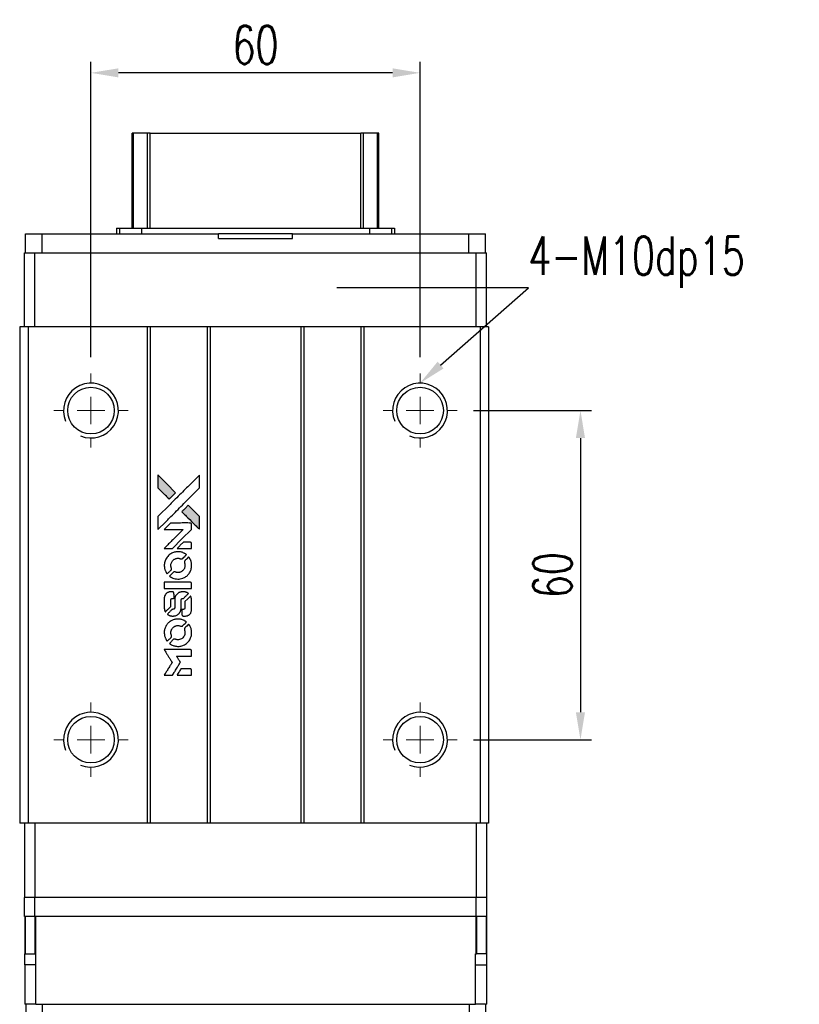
# Model space of a CAD drawing. Header units: millimetres. Extents: x 153 to 639, y 409 to 823.
# Tile 2 of 3: x 189 to 331, y 643 to 823. Entities that reach past the tile are written whole.
import ezdxf
from ezdxf import colors
from ezdxf.entities.mleader import LeaderData, LeaderLine
from ezdxf.math import Vec2, Vec3

# ---------------------------------------------------------------- set-up
doc = ezdxf.new("R2010")
doc.units = ezdxf.units.MM
doc.header["$PDSIZE"] = -1
doc.layers.add('DIM', color=4, linetype='Continuous')
doc.styles.add('CHN', font='SIMPLEX.shx', dxfattribs={"width": 0.7, "bigfont": 'CHINESET.shx'})
doc.styles.add('DIM-7', font='SIMPLEX.shx', dxfattribs={"width": 0.7, "bigfont": 'chineset.shx'})
doc.dimstyles.new('CNS', dxfattribs={"dimtxt": 3.5, "dimasz": 2.5, "dimexe": 1, "dimexo": 1.5, "dimgap": 0.09, "dimtad": 0, "dimdsep": 46, "dimtxsty": 'DIM-7', "dimcen": 0.09, "dimclrd": 1, "dimclre": 1, "dimclrt": 4, "dimadec": 0, "dimazin": 0, "dimtfac": 1, "dimtix": 1, "dimtmove": 2, "dimatfit": 3, "dimfxl": 1, "dimtvp": 0.971429, "dimtolj": 1, "dimarcsym": 0})

# ---------------------------------------------------------------- blocks, each defined once
blk = doc.blocks.new('SW_CENTERMARKSYMBOL_3')
at = {"color": 0, "linetype": 'Continuous', "lineweight": 18}
for p, q in [((0, 5), (0, 6.75)), ((0, 0), (0, 2.5)), ((-5, 0), (-6.75, 0)), ((0, 0), (-2.5, 0)), ((0, 0), (0, -2.5)), ((0, 0), (2.5, 0)), ((5, 0), (6.75, 0)), ((0, -5), (0, -6.75))]:
    blk.add_line(p, q, dxfattribs=at)
blk = doc.blocks.new('SW_CENTERMARKSYMBOL_4')
at = {"color": 0, "linetype": 'Continuous', "lineweight": 18}
for p, q in [((0, 5), (0, 6.75)), ((0, 0), (0, 2.5)), ((-5, 0), (-6.75, 0)), ((0, 0), (-2.5, 0)), ((0, 0), (0, -2.5)), ((0, 0), (2.5, 0)), ((5, 0), (6.75, 0)), ((0, -5), (0, -6.75))]:
    blk.add_line(p, q, dxfattribs=at)
blk = doc.blocks.new('SW_CENTERMARKSYMBOL_5')
at = {"color": 0, "linetype": 'Continuous', "lineweight": 18}
for p, q in [((0, 5), (0, 6.75)), ((0, 0), (0, 2.5)), ((-5, 0), (-6.75, 0)), ((0, 0), (-2.5, 0)), ((0, 0), (0, -2.5)), ((0, 0), (2.5, 0)), ((5, 0), (6.75, 0)), ((0, -5), (0, -6.75))]:
    blk.add_line(p, q, dxfattribs=at)
blk = doc.blocks.new('SW_CENTERMARKSYMBOL_6')
at = {"color": 0, "linetype": 'Continuous', "lineweight": 18}
for p, q in [((0, 5), (0, 6.75)), ((0, 0), (0, 2.5)), ((-5, 0), (-6.75, 0)), ((0, 0), (-2.5, 0)), ((0, 0), (0, -2.5)), ((0, 0), (2.5, 0)), ((5, 0), (6.75, 0)), ((0, -5), (0, -6.75))]:
    blk.add_line(p, q, dxfattribs=at)
blk = doc.blocks.new('LOGO2')
at = {"linetype": 'Continuous'}
h = blk.add_hatch(color=22, dxfattribs=at)
h.dxf.hatch_style = 1
h.paths.add_polyline_path([(583.53, 1429.73), (583.53, 1428.55), (583.53, 1427.37), (584.56, 1426.35, 0.000288), (584.95, 1425.96, 0.000479), (585.28, 1425.63, 0.000013), (585.58, 1425.34, 0.197177), (585.59, 1425.34, 0.197497), (585.59, 1425.34, 0.00004), (585.76, 1425.51, 0.000834), (585.95, 1425.7, 0.000506), (586.18, 1425.92), (586.76, 1426.5), (585.15, 1428.12)])
h.paths.add_polyline_path([(589.06, 1424.2), (588.47, 1423.62, 0.000476), (588.25, 1423.39, 0.000789), (588.06, 1423.2, 0.000035), (587.89, 1423.03, 0.19758), (587.89, 1423.03, 0.198396), (587.89, 1423.02, 0.000019), (588.12, 1422.79, 0.000582), (588.38, 1422.53, 0.000351), (588.68, 1422.23, 0.000108), (589.98, 1420.93, 0.000692), (590.64, 1420.28, 0.000077), (591.09, 1419.83, 0.197527), (591.11, 1419.82, 0.410181), (591.12, 1419.83, 0.000493), (591.12, 1420.07, 0.002424), (591.12, 1420.41, 0.000529), (591.12, 1420.98), (591.12, 1422.14), (590.09, 1423.17)])
at = {"color": 22}
for points in [[(584.56, 1426.35, 0.000288), (584.95, 1425.96, 0.000479), (585.28, 1425.63, 0.000013), (585.58, 1425.34, 0.197177), (585.59, 1425.34, 0.197497), (585.59, 1425.34, 0.00004), (585.76, 1425.51, 0.000836), (585.95, 1425.7, 0.000505), (586.18, 1425.92), (586.76, 1426.5), (585.15, 1428.12), (583.53, 1429.73), (583.53, 1428.55), (583.53, 1427.37)], [(584.95, 1421.21, -0.000056), (585.66, 1421.92, -0.000021), (586.65, 1422.91, -0.000021), (587.73, 1423.99, -0.000025), (588.75, 1425), (591.12, 1427.37), (591.12, 1428.54), (591.12, 1429.72), (589.52, 1428.13, 0.000274), (588.76, 1427.37, 0.000123), (587.75, 1426.37, 0.000121), (586.69, 1425.31, 0.000165), (585.73, 1424.35), (583.53, 1422.16), (583.53, 1420.98), (583.53, 1419.8)], [(588.68, 1422.23, 0.000108), (589.98, 1420.93, 0.000692), (590.64, 1420.28, 0.000077), (591.09, 1419.83, 0.197527), (591.11, 1419.82, 0.410182), (591.12, 1419.83, 0.000493), (591.12, 1420.07, 0.002424), (591.12, 1420.41, 0.000529), (591.12, 1420.98), (591.12, 1422.14), (590.09, 1423.17), (589.06, 1424.2), (588.47, 1423.62, 0.000476), (588.25, 1423.39, 0.000789), (588.06, 1423.2, 0.000035), (587.89, 1423.03, 0.19758), (587.89, 1423.03, 0.198396), (587.89, 1423.02, 0.000019), (588.12, 1422.79, 0.000582), (588.38, 1422.53, 0.000351)], [(585.41, 1416.31), (586.17, 1416.31), (587.91, 1418.06), (589.66, 1419.81), (589.66, 1420.29, 0.0008), (589.66, 1420.61, 0.010795), (589.65, 1420.72, 0.030495), (589.64, 1420.78, 0.080372), (589.63, 1420.83, 0.03816), (589.6, 1420.87, 0.041799), (589.57, 1420.91, 0.042486), (589.53, 1420.93, 0.042078), (589.49, 1420.96, 0.099276), (589.43, 1420.97, 0.003302), (589.19, 1420.97, 0.002586), (588.77, 1420.98, 0.000204), (587.64, 1420.97), (585.83, 1420.97), (585.25, 1420.39), (584.66, 1419.81), (586.4, 1419.8), (588.14, 1419.79), (586.42, 1418.08, 0.000253), (585.76, 1417.42, 0.000412), (585.2, 1416.87, 0.000041), (584.7, 1416.36, 0.041338), (584.68, 1416.34), (584.66, 1416.31)], [(588.34, 1416.31), (589.66, 1416.31), (589.66, 1416.8), (589.65, 1417.29), (589.62, 1417.35, 0.03146), (589.6, 1417.37, 0.026444), (589.58, 1417.4, 0.026444), (589.55, 1417.42, 0.031457), (589.53, 1417.44), (589.47, 1417.47), (588.82, 1417.48), (588.17, 1417.48), (587.6, 1416.9, 0.000745), (587.38, 1416.68, 0.001228), (587.19, 1416.49, 0.000087), (587.03, 1416.32, 0.195134), (587.03, 1416.32, 0.412117), (587.03, 1416.31, 0.000048), (587.41, 1416.31, 0.00109), (587.84, 1416.31, 0.000653)], [(584.7, 1412.97, 0.023681), (584.73, 1412.76, 0.022402), (584.78, 1412.55, 0.021929), (584.85, 1412.35, 0.020503), (584.94, 1412.15, 0.013745), (585, 1412.03, 0.009767), (585.07, 1411.9, 0.009658), (585.15, 1411.79, 0.027804), (585.21, 1411.71), (585.23, 1411.69), (585.59, 1412.05, 0.002053), (585.77, 1412.23, 0.006738), (585.88, 1412.35, 0.007826), (585.96, 1412.43, 0.063909), (585.99, 1412.47, 0.061532), (586.01, 1412.54, 0.068674), (586.02, 1412.6, 0.052072), (586, 1412.68, 0.019648), (585.97, 1412.79, -0.018366), (585.93, 1412.92, -0.0288), (585.9, 1413.04, -0.029061), (585.89, 1413.16, -0.019155), (585.89, 1413.29, -0.053809), (585.94, 1413.58, -0.058833), (586.04, 1413.85, -0.058566), (586.2, 1414.09, -0.052525), (586.42, 1414.29, -0.044733), (586.61, 1414.4, -0.040573), (586.82, 1414.49, -0.041123), (587.04, 1414.53, -0.04951), (587.25, 1414.54, -0.017369), (587.34, 1414.53, -0.024255), (587.43, 1414.51, -0.023787), (587.52, 1414.49, -0.015798), (587.61, 1414.45, 0.010631), (587.67, 1414.43, 0.033653), (587.71, 1414.42, 0.037806), (587.76, 1414.41, 0.016307), (587.81, 1414.41, 0.068179), (587.92, 1414.43, 0.095747), (588, 1414.47, 0.033418), (588.11, 1414.57, 0.002133), (588.42, 1414.88, 0.001452), (588.59, 1415.06, 0.012393), (588.67, 1415.14, 0.020479), (588.71, 1415.19, 0.344362), (588.71, 1415.21, 0.074287), (588.66, 1415.25, 0.005454), (588.53, 1415.34, 0.008391), (588.39, 1415.42, 0.017097), (588.27, 1415.48, 0.027375), (588.04, 1415.58, 0.02835), (587.8, 1415.66, 0.027723), (587.54, 1415.7, 0.023913), (587.27, 1415.72, 0.027047), (586.94, 1415.72, 0.031685), (586.64, 1415.67, 0.032425), (586.35, 1415.59, 0.031013), (586.07, 1415.47, 0.037914), (585.73, 1415.27, 0.040153), (585.44, 1415.03, 0.039834), (585.18, 1414.74, 0.036173), (584.97, 1414.4, 0.040752), (584.83, 1414.08, 0.035885), (584.73, 1413.71, 0.035491), (584.68, 1413.34, 0.037615)], [(585.71, 1411.22, 0.018008), (585.82, 1411.15, 0.009842), (585.95, 1411.07, 0.009807), (586.1, 1411, 0.015716), (586.22, 1410.94, 0.048467), (586.66, 1410.8, 0.045841), (587.14, 1410.75, 0.046006), (587.61, 1410.78, 0.049638), (588.06, 1410.9, 0.064819), (588.64, 1411.2, 0.06695), (589.11, 1411.65, 0.066691), (589.45, 1412.2, 0.063505), (589.65, 1412.83, 0.03135), (589.66, 1413, 0.010439), (589.67, 1413.24, 0.010391), (589.66, 1413.47, 0.032408), (589.64, 1413.63, 0.015696), (589.61, 1413.82, 0.018095), (589.56, 1414, 0.018551), (589.5, 1414.17, 0.018352), (589.42, 1414.33, 0.015568), (589.37, 1414.44, 0.009832), (589.29, 1414.56, 0.009795), (589.22, 1414.68, 0.023727), (589.16, 1414.76), (589.13, 1414.79), (588.77, 1414.43, 0.001528), (588.57, 1414.23, 0.010022), (588.47, 1414.12, 0.019586), (588.41, 1414.06, 0.061865), (588.38, 1414.01, 0.055054), (588.35, 1413.93, 0.061607), (588.35, 1413.85, 0.048725), (588.36, 1413.76, 0.020221), (588.39, 1413.64, -0.017722), (588.43, 1413.52, -0.02685), (588.45, 1413.4, -0.02759), (588.46, 1413.29, -0.020233), (588.46, 1413.17, -0.04793), (588.43, 1412.93, -0.048386), (588.35, 1412.7, -0.047866), (588.22, 1412.49, -0.044964), (588.06, 1412.3, -0.04333), (587.87, 1412.15, -0.050921), (587.66, 1412.03, -0.051473), (587.43, 1411.97, -0.0459), (587.19, 1411.94, -0.019014), (587.07, 1411.95, -0.024114), (586.96, 1411.96, -0.025081), (586.86, 1411.99, -0.023892), (586.76, 1412.02, 0.008624), (586.68, 1412.05, 0.026486), (586.62, 1412.06, 0.035074), (586.58, 1412.07, 0.02756), (586.52, 1412.07, 0.087163), (586.44, 1412.06, 0.073291), (586.36, 1412.01, 0.028074), (586.25, 1411.91, 0.002594), (585.99, 1411.66), (585.62, 1411.29)], [(587.17, 1409), (589.65, 1409), (589.65, 1409.49), (589.65, 1409.98), (589.63, 1410.04, 0.071429), (589.59, 1410.08, 0.054799), (589.54, 1410.13, 0.053585), (589.48, 1410.16, 0.060698), (589.42, 1410.17, 0.033975), (589.32, 1410.18), (588.05, 1410.18, 0.000726), (586.82, 1410.18, 0.001084), (585.74, 1410.17), (584.68, 1410.17), (584.68, 1409.58), (584.68, 1409)], [(584.69, 1405.36, 0.018538), (584.7, 1405.28, 0.010695), (584.72, 1405.2, 0.01068), (584.74, 1405.11, 0.017678), (584.76, 1405.03, 0.013849), (584.79, 1404.95, 0.011814), (584.83, 1404.86, 0.004513), (584.86, 1404.78, 0.290035), (584.88, 1404.77, 0.196418), (584.88, 1404.78, 0.000124), (585.03, 1404.92, 0.001477), (585.19, 1405.08, 0.000898), (585.38, 1405.27), (585.88, 1405.77), (585.88, 1406.39, -0.001471), (585.88, 1406.86, -0.028714), (585.89, 1407, -0.097073), (585.92, 1407.08, -0.084199), (585.98, 1407.15, -0.042698), (586.02, 1407.18, -0.053912), (586.07, 1407.21, -0.051004), (586.12, 1407.22, -0.032967), (586.18, 1407.22, 0.00807), (586.21, 1407.22, 0.003023), (586.26, 1407.22, 0.002994), (586.31, 1407.23, 0.003629), (586.35, 1407.23), (586.46, 1407.24), (586.46, 1407.71, 0.001618), (586.46, 1407.94, 0.005206), (586.45, 1408.09, 0.00535), (586.45, 1408.19, 0.060675), (586.44, 1408.24, 0.048484), (586.43, 1408.26, 0.02389), (586.42, 1408.29, 0.022812), (586.4, 1408.31, 0.02462), (586.38, 1408.34, 0.061781), (586.32, 1408.39, 0.080179), (586.25, 1408.41, 0.048561), (586.16, 1408.43, 0.010021), (585.99, 1408.43, 0.016602), (585.77, 1408.42, 0.031409), (585.6, 1408.4, 0.036474), (585.44, 1408.36, 0.03439), (585.29, 1408.29, 0.065928), (585.06, 1408.13, 0.069066), (584.88, 1407.91, 0.065697), (584.75, 1407.64, 0.051559), (584.69, 1407.33, 0.020904), (584.69, 1407.16, 0.000451), (584.68, 1406.34, 0.000419), (584.68, 1405.52, 0.022759)], [(585.33, 1404.27, 0.023289), (585.45, 1404.2, 0.026845), (585.57, 1404.13, 0.026047), (585.7, 1404.09, 0.019751), (585.85, 1404.04, 0.013249), (585.93, 1404.03, 0.025169), (586, 1404.02, 0.016532), (586.08, 1404.01, 0.002937), (586.24, 1404.01, 0.003317), (586.38, 1404.01, 0.011808), (586.47, 1404.02, 0.01777), (586.53, 1404.02, 0.021476), (586.6, 1404.03, 0.04325), (586.86, 1404.12, 0.045753), (587.1, 1404.24, 0.04649), (587.31, 1404.41, 0.047672), (587.49, 1404.61, 0.025315), (587.54, 1404.69, 0.015208), (587.6, 1404.8, 0.01512), (587.65, 1404.91, 0.022488), (587.69, 1405.01, 0.027857), (587.73, 1405.17, 0.034138), (587.75, 1405.32, 0.014286), (587.76, 1405.55, 0.00124), (587.76, 1406.13, -0.00103), (587.76, 1406.49, -0.002552), (587.76, 1406.75, -0.001594), (587.76, 1406.95, -0.047676), (587.77, 1407, -0.085307), (587.8, 1407.09, -0.097789), (587.87, 1407.15, -0.085947), (587.95, 1407.2, -0.051339), (588.07, 1407.22, 0.014634), (588.11, 1407.22, 0.015028), (588.15, 1407.23, 0.014927), (588.18, 1407.24, 0.059415), (588.2, 1407.24, 0.070595), (588.24, 1407.27, 0.00028), (588.66, 1407.69, 0.000111), (589.08, 1408.11, 0.200239), (589.09, 1408.13, 0.268906), (589.09, 1408.14, 0.001866), (588.98, 1408.2, 0.007532), (588.88, 1408.25, 0.017818), (588.81, 1408.29, 0.013256), (588.72, 1408.32, 0.011636), (588.63, 1408.35, 0.011528), (588.54, 1408.38, 0.012303), (588.45, 1408.4, 0.0423), (588.31, 1408.42, 0.013657), (588.1, 1408.42, 0.013857), (587.89, 1408.42, 0.037428), (587.74, 1408.4, 0.014927), (587.64, 1408.37, 0.0122), (587.53, 1408.34, 0.012518), (587.43, 1408.3, 0.023062), (587.36, 1408.27, 0.065961), (587.08, 1408.08, 0.06055), (586.85, 1407.82, 0.059676), (586.68, 1407.51, 0.060497), (586.6, 1407.16, 0.025683), (586.59, 1407.09, 0.001528), (586.59, 1406.87, 0.002124), (586.59, 1406.59, 0.001173), (586.59, 1406.25, -0.000809), (586.58, 1405.65, -0.017164), (586.58, 1405.48, -0.063931), (586.56, 1405.38, -0.108429), (586.52, 1405.31, -0.052941), (586.47, 1405.28, -0.063675), (586.42, 1405.25, -0.050562), (586.36, 1405.24, -0.020337), (586.27, 1405.23, 0.009897), (586.22, 1405.22, 0.016482), (586.17, 1405.22, 0.019019), (586.14, 1405.21, 0.06043), (586.11, 1405.2, 0.076267), (586.06, 1405.16, 0.00054), (585.68, 1404.77, 0.000307), (585.28, 1404.37, 0.142594), (585.26, 1404.34, 0.232419), (585.27, 1404.33, 0.022995), (585.28, 1404.31, 0.024627), (585.31, 1404.29, 0.015407)], [(587.91, 1404.2, 0.065483), (587.94, 1404.15, 0.053271), (587.98, 1404.1, 0.052018), (588.04, 1404.05, 0.0556), (588.1, 1404.02, 0.036839), (588.14, 1404.01, 0.026922), (588.18, 1404.01, 0.016905), (588.25, 1404, 0.004317), (588.35, 1404, 0.016369), (588.56, 1404.01, 0.029936), (588.74, 1404.03, 0.03418), (588.89, 1404.07, 0.031327), (589.04, 1404.14, 0.046935), (589.23, 1404.25, 0.054053), (589.38, 1404.39, 0.053701), (589.5, 1404.56, 0.045364), (589.58, 1404.76, 0.032479), (589.63, 1404.94, 0.03386), (589.65, 1405.12, 0.013578), (589.66, 1405.4, 0.001155), (589.66, 1406.13, 0.000413), (589.65, 1406.75, 0.005008), (589.65, 1406.99, 0.013199), (589.64, 1407.13, 0.033956), (589.63, 1407.22, 0.013909), (589.6, 1407.32, 0.010864), (589.57, 1407.43, 0.010938), (589.54, 1407.53, 0.028702), (589.51, 1407.6), (589.48, 1407.65), (588.97, 1407.15), (588.46, 1406.65), (588.46, 1406.06, -0.001504), (588.46, 1405.81, -0.00328), (588.46, 1405.62, -0.001901), (588.46, 1405.47, -0.061333), (588.45, 1405.43, -0.063621), (588.43, 1405.38, -0.048633), (588.4, 1405.33, -0.046769), (588.35, 1405.29, -0.047961), (588.3, 1405.26, -0.02678), (588.25, 1405.24, -0.050957), (588.22, 1405.23, -0.029398), (588.17, 1405.22, -0.00401), (588.06, 1405.22), (587.89, 1405.21), (587.89, 1404.74, 0.001061), (587.89, 1404.46, 0.009147), (587.89, 1404.33, 0.020721), (587.9, 1404.26, 0.051619)], [(584.7, 1400.71, 0.024131), (584.73, 1400.49, 0.022344), (584.78, 1400.28, 0.021883), (584.86, 1400.06, 0.020884), (584.95, 1399.85, 0.010669), (585.01, 1399.74, 0.010389), (585.08, 1399.62, 0.010913), (585.15, 1399.51, 0.022227), (585.2, 1399.44), (585.23, 1399.41), (585.6, 1399.78, 0.002452), (585.74, 1399.93, 0.003628), (585.87, 1400.06, 0.001662), (585.97, 1400.17, 0.070159), (585.99, 1400.2, 0.047671), (586, 1400.22, 0.018624), (586.01, 1400.25, 0.017921), (586.01, 1400.29, 0.018804), (586.01, 1400.32, 0.018255), (586.02, 1400.37, 0.041312), (586.01, 1400.41, 0.037164), (586, 1400.44, 0.012342), (585.98, 1400.49, -0.015101), (585.94, 1400.62, -0.035998), (585.91, 1400.72, -0.033244), (585.9, 1400.82, -0.011249), (585.9, 1400.97, -0.004059), (585.9, 1401.1, -0.019693), (585.9, 1401.17, -0.027943), (585.91, 1401.22, -0.014411), (585.93, 1401.3, -0.033089), (585.98, 1401.46, -0.033887), (586.06, 1401.62, -0.034021), (586.16, 1401.77, -0.033942), (586.28, 1401.9, -0.02816), (586.42, 1402.01, -0.035032), (586.56, 1402.11, -0.035269), (586.71, 1402.18, -0.029196), (586.87, 1402.23, -0.037862), (587.07, 1402.27, -0.043657), (587.25, 1402.27, -0.043064), (587.44, 1402.24, -0.035184), (587.63, 1402.18, 0.033699), (587.72, 1402.15, 0.052815), (587.8, 1402.14, 0.059167), (587.88, 1402.14, 0.058972), (587.95, 1402.17, 0.059208), (588.01, 1402.2, 0.021125), (588.08, 1402.26, 0.008691), (588.2, 1402.38, 0.000851), (588.47, 1402.66, 0.001873), (588.61, 1402.8, 0.013884), (588.68, 1402.87, 0.022355), (588.71, 1402.92, 0.341453), (588.71, 1402.93, 0.073011), (588.67, 1402.97, 0.004587), (588.54, 1403.06, 0.00748), (588.4, 1403.14, 0.016837), (588.29, 1403.2, 0.028606), (588.03, 1403.31, 0.031352), (587.77, 1403.39, 0.031004), (587.5, 1403.44, 0.0268), (587.21, 1403.45, 0.026698), (586.9, 1403.44, 0.03002), (586.6, 1403.39, 0.030357), (586.32, 1403.31, 0.028554), (586.05, 1403.19, 0.062944), (585.53, 1402.85, 0.062206), (585.12, 1402.39, 0.062448), (584.83, 1401.84, 0.064355), (584.69, 1401.25, 0.017377), (584.69, 1401.13, 0.008369), (584.68, 1400.98, 0.008367), (584.69, 1400.82, 0.01757)], [(585.71, 1398.95, 0.064158), (586.28, 1398.64, 0.06356), (586.92, 1398.49, 0.064004), (587.57, 1398.5, 0.066747), (588.19, 1398.68, 0.04321), (588.58, 1398.89, 0.044737), (588.91, 1399.17, 0.044901), (589.2, 1399.49, 0.044184), (589.42, 1399.87, 0.026293), (589.54, 1400.15, 0.033344), (589.62, 1400.43, 0.033227), (589.66, 1400.71, 0.025815), (589.67, 1401.02, 0.023119), (589.65, 1401.32, 0.031044), (589.6, 1401.58, 0.031337), (589.52, 1401.84, 0.024258), (589.4, 1402.11, 0.015622), (589.35, 1402.2, 0.008495), (589.28, 1402.31, 0.008415), (589.21, 1402.42, 0.020814), (589.16, 1402.49), (589.13, 1402.53), (588.77, 1402.17, 0.002843), (588.5, 1401.9, 0.033917), (588.41, 1401.79, 0.087906), (588.36, 1401.71, 0.073302), (588.35, 1401.61, 0.022047), (588.35, 1401.56, 0.026465), (588.36, 1401.52, 0.022233), (588.37, 1401.47, 0.009985), (588.39, 1401.4, -0.039011), (588.45, 1401.17, -0.044398), (588.46, 1400.95, -0.045096), (588.44, 1400.72, -0.04265), (588.38, 1400.5, -0.071154), (588.21, 1400.19, -0.068827), (587.96, 1399.94, -0.068713), (587.64, 1399.76, -0.070507), (587.3, 1399.68, -0.028605), (587.15, 1399.67, -0.031418), (587.01, 1399.69, -0.031044), (586.86, 1399.72, -0.02668), (586.72, 1399.76, 0.038913), (586.63, 1399.79, 0.043732), (586.55, 1399.8, 0.047754), (586.47, 1399.8, 0.075756), (586.41, 1399.78, 0.07294), (586.37, 1399.76, 0.003456), (586.27, 1399.67, 0.005023), (586.15, 1399.55, 0.002422), (585.99, 1399.39, 0.000819), (585.85, 1399.25, 0.001349), (585.73, 1399.13, 0.0001), (585.62, 1399.02, 0.205335), (585.62, 1399.02, 0.219821), (585.62, 1399.01, 0.002494), (585.65, 1399, 0.007089), (585.67, 1398.98, 0.004494)], [(585.42, 1393.22), (586.17, 1393.22), (586.3, 1393.42, -0.000297), (586.38, 1393.55, -0.000037), (586.55, 1393.82, -0.000043), (586.75, 1394.15, -0.000036), (586.96, 1394.5, 0.000044), (587.17, 1394.84, 0.000063), (587.36, 1395.14, 0.000035), (587.51, 1395.4, 0.0009), (587.55, 1395.47), (587.62, 1395.57), (587.53, 1395.7, 0.001175), (587.49, 1395.78, 0.000208), (587.4, 1395.92, 0.000225), (587.3, 1396.09, 0.000203), (587.19, 1396.26, -0.000711), (587.09, 1396.42, -0.001119), (587, 1396.56, -0.000263), (586.92, 1396.69, -0.04589), (586.91, 1396.7, -0.519312), (586.92, 1396.71, -0.001914), (587.12, 1396.72, -0.003124), (587.46, 1396.72, -0.000285), (588.28, 1396.72), (589.66, 1396.72), (589.66, 1397.2, 0.001727), (589.66, 1397.54, 0.025279), (589.65, 1397.67, 0.073886), (589.63, 1397.74, 0.07426), (589.6, 1397.8, 0.03264), (589.58, 1397.81, 0.01784), (589.56, 1397.83, 0.017712), (589.54, 1397.85, 0.026854), (589.52, 1397.86), (589.47, 1397.89), (587.07, 1397.89), (584.67, 1397.89), (584.68, 1397.87, -0.004595), (584.7, 1397.85, -0.00016), (584.74, 1397.77, -0.000298), (584.8, 1397.69, -0.000208), (584.86, 1397.59, 0.000986), (585.03, 1397.3, 0.00025), (585.32, 1396.84, 0.000268), (585.63, 1396.35, 0.000436), (585.9, 1395.93, -0.002932), (585.98, 1395.79, -0.004718), (586.06, 1395.67, -0.001113), (586.12, 1395.57, -0.227179), (586.12, 1395.55, -0.045982), (586.11, 1395.54, -0.000145), (586.03, 1395.4, -0.000825), (585.93, 1395.24, -0.000517), (585.81, 1395.06, 0.000056), (585.42, 1394.42, 0.000289), (585.2, 1394.07, 0.000481), (585.04, 1393.81, 0.000418), (584.87, 1393.54), (584.67, 1393.22)], [(588.34, 1393.22), (589.66, 1393.22), (589.66, 1393.7, 0.000842), (589.66, 1394, 0.010591), (589.66, 1394.12, 0.028995), (589.65, 1394.18, 0.069543), (589.64, 1394.23, 0.051063), (589.61, 1394.27, 0.039932), (589.57, 1394.31, 0.039414), (589.53, 1394.35, 0.045845), (589.49, 1394.37, 0.094811), (589.44, 1394.39, 0.007124), (589.31, 1394.39, 0.004713), (589.09, 1394.39, 0.000534), (588.59, 1394.39), (587.73, 1394.39), (587.65, 1394.27, 0.000828), (587.44, 1393.92, 0.000879), (587.22, 1393.57, 0.000048), (587.02, 1393.23, 0.137596), (587.01, 1393.22, 0.413028), (587.02, 1393.22, 0.000016), (587.4, 1393.22, 0.000623), (587.83, 1393.22, 0.000374)]]:
    blk.add_lwpolyline(points, format="xyb", close=True, dxfattribs=at)
blk = doc.blocks.new('*D126')
at = {"color": 7, "lineweight": -2}
for p, q in [((271.7, 751.64), (293.21, 751.64)), ((291.21, 746.64), (291.21, 696.64)), ((271.7, 691.64), (293.21, 691.64))]:
    blk.add_line(p, q, dxfattribs=at)
at = {"color": 7}
for points in [[(290.37, 746.64), (292.04, 746.64), (291.21, 751.64)], [(290.37, 696.64), (292.04, 696.64), (291.21, 691.64)]]:
    blk.add_solid(points, dxfattribs=at)
at = {"layer": 'DEFPOINTS', "color": 0}
for p in [(268.7, 751.64), (268.7, 691.64), (291.21, 691.64)]:
    blk.add_point(p, dxfattribs=at)
at = {"color": 7, "insert": (286.11, 721.64), "char_height": 7, "attachment_point": 5, "rotation": 90, "style": 'DIM-7'}
blk.add_mtext('\\A1;60', dxfattribs=at)
blk = doc.blocks.new('*D127')
at = {"color": 7, "lineweight": -2}
for p, q in [((201.95, 761.39), (201.95, 815.22)), ((261.95, 761.39), (261.95, 815.22)), ((256.95, 813.22), (206.95, 813.22))]:
    blk.add_line(p, q, dxfattribs=at)
at = {"color": 7}
for points in [[(206.95, 814.05), (206.95, 812.39), (201.95, 813.22)], [(256.95, 814.05), (256.95, 812.39), (261.95, 813.22)]]:
    blk.add_solid(points, dxfattribs=at)
at = {"layer": 'DEFPOINTS', "color": 0}
for p in [(201.95, 813.22), (201.95, 758.39), (261.95, 758.39)]:
    blk.add_point(p, dxfattribs=at)
at = {"color": 7, "insert": (231.95, 818.32), "char_height": 7, "attachment_point": 5, "style": 'DIM-7'}
blk.add_mtext('\\A1;60', dxfattribs=at)

msp = doc.modelspace()

# ---------------------------------------------------------------- linework, layer by layer
at = {"color": 7, "linetype": 'Continuous', "lineweight": 25}
for p, q in [((209.455, 784.894), (209.455, 802.224)), ((209.694, 784.894), (209.694, 802.224)), ((212.27, 784.894), (212.27, 802.224)), ((212.765, 802.224), (251.145, 802.224)), ((212.765, 784.894), (212.765, 802.224)), ((251.145, 784.894), (251.145, 802.224)), ((251.639, 784.894), (251.639, 802.224)), ((254.215, 784.894), (254.215, 802.224)), ((254.455, 784.894), (254.455, 802.224)), ((206.602, 784.894), (206.602, 783.894)), ((206.602, 784.894), (207.155, 784.894)), ((207.155, 784.894), (207.155, 783.894)), ((207.155, 784.894), (211.169, 784.894)), ((211.169, 784.894), (211.169, 783.894)), ((211.169, 784.894), (252.741, 784.894)), ((252.741, 784.894), (252.741, 783.894)), ((252.741, 784.894), (256.755, 784.894)), ((256.755, 784.894), (256.755, 783.894)), ((256.755, 784.894), (257.308, 784.894)), ((257.308, 784.894), (257.308, 783.894)), ((190.03, 780.394), (190.03, 783.894)), ((190.03, 783.894), (193.03, 783.894)), ((193.03, 780.394), (193.03, 783.894)), ((193.03, 783.894), (225.205, 783.894)), ((225.205, 782.994), (225.205, 783.894)), ((238.705, 783.894), (225.205, 783.894)), ((225.205, 782.994), (238.705, 782.994)), ((238.705, 782.994), (238.705, 783.894)), ((238.705, 783.894), (270.88, 783.894)), ((270.88, 780.394), (270.88, 783.894)), ((270.88, 783.894), (273.88, 783.894)), ((273.88, 780.394), (273.88, 783.894)), ((189.805, 766.894), (189.805, 780.394)), ((189.805, 780.394), (191.705, 780.394)), ((191.705, 766.894), (191.705, 780.394)), ((191.705, 780.394), (272.205, 780.394)), ((272.205, 766.894), (272.205, 780.394)), ((272.205, 780.394), (274.105, 780.394)), ((274.105, 766.894), (274.105, 780.394)), ((188.955, 766.894), (188.955, 676.394)), ((190.505, 766.894), (188.955, 766.894)), ((190.505, 766.894), (190.505, 676.394)), ((212.205, 766.894), (190.505, 766.894)), ((212.205, 766.894), (212.205, 676.394)), ((212.755, 766.894), (212.205, 766.894)), ((212.755, 766.894), (212.755, 676.394)), ((223.155, 766.894), (212.755, 766.894)), ((223.155, 766.894), (223.155, 676.394)), ((223.705, 766.894), (223.155, 766.894)), ((223.705, 766.894), (223.705, 676.394)), ((240.205, 766.894), (223.705, 766.894)), ((240.205, 766.894), (240.205, 676.394)), ((240.755, 766.894), (240.205, 766.894)), ((240.755, 766.894), (240.755, 676.394)), ((251.155, 766.894), (240.755, 766.894)), ((251.155, 766.894), (251.155, 676.394)), ((251.705, 766.894), (251.155, 766.894)), ((251.705, 766.894), (251.705, 676.394)), ((272.905, 766.894), (251.705, 766.894)), ((272.905, 766.894), (272.905, 676.394)), ((274.455, 766.894), (272.905, 766.894)), ((274.455, 766.894), (274.455, 676.394)), ((190.505, 676.394), (188.955, 676.394)), ((189.805, 676.394), (189.805, 662.894)), ((212.205, 676.394), (190.505, 676.394)), ((191.705, 676.394), (191.705, 662.894)), ((212.755, 676.394), (212.205, 676.394)), ((223.155, 676.394), (212.755, 676.394)), ((223.705, 676.394), (223.155, 676.394)), ((240.205, 676.394), (223.705, 676.394)), ((240.755, 676.394), (240.205, 676.394)), ((251.155, 676.394), (240.755, 676.394)), ((251.705, 676.394), (251.155, 676.394)), ((272.905, 676.394), (251.705, 676.394)), ((272.205, 676.394), (272.205, 662.894)), ((274.455, 676.394), (272.905, 676.394)), ((274.105, 676.394), (274.105, 662.894)), ((191.705, 662.894), (189.805, 662.894)), ((189.807, 659.394), (189.807, 662.894)), ((272.205, 662.894), (191.705, 662.894)), ((191.707, 659.394), (191.707, 662.894)), ((272.207, 662.894), (191.707, 662.894)), ((272.207, 659.394), (272.207, 662.894)), ((274.107, 662.894), (272.207, 662.894)), ((274.107, 659.394), (274.107, 662.894)), ((191.707, 659.394), (189.807, 659.394)), ((189.895, 659.394), (189.895, 652.594)), ((189.954, 659.394), (189.954, 652.594)), ((191.702, 659.394), (191.702, 652.594)), ((272.207, 659.394), (191.707, 659.394)), ((191.843, 659.394), (191.843, 652.594)), ((272.128, 659.394), (272.128, 652.594)), ((274.107, 659.394), (272.207, 659.394)), ((272.269, 659.394), (272.269, 652.594)), ((274.017, 659.394), (274.017, 652.594)), ((274.075, 659.394), (274.075, 652.594)), ((189.895, 650.594), (189.895, 652.594)), ((189.954, 652.594), (191.702, 652.594)), ((191.895, 652.594), (191.843, 652.594)), ((191.895, 643.394), (191.895, 652.594)), ((272.075, 652.594), (272.128, 652.594)), ((272.075, 643.394), (272.075, 652.594)), ((274.017, 652.594), (272.269, 652.594)), ((191.895, 650.594), (189.895, 650.594)), ((189.895, 650.594), (189.895, 643.394)), ((272.075, 650.594), (274.075, 650.594)), ((274.075, 650.594), (274.075, 643.394)), ((190.062, 643.394), (189.895, 643.394)), ((190.062, 643.394), (190.062, 639.894)), ((191.895, 643.394), (190.062, 643.394)), ((191.895, 643.394), (272.075, 643.394)), ((193.062, 643.394), (193.062, 639.894)), ((270.912, 643.394), (270.912, 639.894)), ((273.912, 643.394), (272.076, 643.394)), ((273.912, 643.394), (273.912, 639.894)), ((273.912, 643.394), (274.075, 643.394))]:
    msp.add_line(p, q, dxfattribs=at)
at = {"color": 7, "linetype": 'Continuous', "lineweight": 25, "flags": 128}
msp.add_lwpolyline([(274.075, 652.594), (274.075, 652.556), (274.075, 652.442), (274.075, 652.257), (274.075, 652.008), (274.075, 651.705), (274.075, 651.359), (274.075, 650.984), (274.075, 650.594)], dxfattribs=at)
at = {"color": 7, "linetype": 'Continuous', "lineweight": 25}
for centre in [(201.955, 751.644), (261.955, 751.644), (201.955, 691.644), (261.955, 691.644)]:
    msp.add_circle(centre, 4.25, dxfattribs=at)
for centre in [(201.955, 751.644), (261.955, 751.644), (201.955, 691.644), (261.955, 691.644)]:
    msp.add_arc(centre, 5, 247.5, 202.5)
for points, knots in [([(209.694, 802.224), (209.633, 802.224), (209.567, 802.224), (209.477, 802.224), (209.455, 802.224), (209.455, 802.224)], [0, 0, 0, 0, 0.5, 0.5, 1, 1, 1, 1]), ([(212.27, 802.224), (212.224, 802.224), (212.129, 802.224), (211.84, 802.224), (211.644, 802.224), (211.172, 802.224), (210.897, 802.224), (210.31, 802.224), (210, 802.224), (209.694, 802.224)], [0, 0, 0, 0, 0.25, 0.25, 0.5, 0.5, 0.75, 0.75, 1, 1, 1, 1]), ([(212.765, 802.224), (212.71, 802.224), (212.653, 802.224), (212.54, 802.224), (212.486, 802.224), (212.392, 802.224), (212.353, 802.224), (212.296, 802.224), (212.279, 802.224), (212.27, 802.224)], [0, 0, 0, 0, 0.25, 0.25, 0.5, 0.5, 0.75, 0.75, 1, 1, 1, 1]), ([(251.639, 802.224), (251.631, 802.224), (251.613, 802.224), (251.557, 802.224), (251.518, 802.224), (251.424, 802.224), (251.369, 802.224), (251.257, 802.224), (251.199, 802.224), (251.145, 802.224)], [0, 0, 0, 0, 0.25, 0.25, 0.5, 0.5, 0.75, 0.75, 1, 1, 1, 1]), ([(254.215, 802.224), (253.91, 802.224), (253.599, 802.224), (253.013, 802.224), (252.737, 802.224), (252.265, 802.224), (252.07, 802.224), (251.78, 802.224), (251.686, 802.224), (251.639, 802.224)], [0, 0, 0, 0, 0.25, 0.25, 0.5, 0.5, 0.75, 0.75, 1, 1, 1, 1]), ([(254.455, 802.224), (254.455, 802.224), (254.432, 802.224), (254.342, 802.224), (254.277, 802.224), (254.215, 802.224)], [0, 0, 0, 0, 0.5, 0.5, 1, 1, 1, 1])]:
    msp.add_open_spline(points, degree=3, knots=knots, dxfattribs=at)
for points in [[(189.895, 652.594), (189.895, 652.594), (189.917, 652.594), (189.954, 652.594)], [(191.702, 652.594), (191.739, 652.594), (191.791, 652.594), (191.843, 652.594)], [(272.128, 652.594), (272.18, 652.594), (272.232, 652.594), (272.269, 652.594)], [(274.017, 652.594), (274.053, 652.594), (274.075, 652.594), (274.075, 652.594)]]:
    msp.add_open_spline(points, degree=3, dxfattribs=at)

# ---------------------------------------------------------------- block references
at = {"color": 7, "linetype": 'Continuous', "lineweight": 0}
for name, p in [('SW_CENTERMARKSYMBOL_3', (201.955, 751.644)), ('SW_CENTERMARKSYMBOL_5', (261.955, 751.644)), ('SW_CENTERMARKSYMBOL_4', (201.955, 691.644)), ('SW_CENTERMARKSYMBOL_6', (261.955, 691.644))]:
    msp.add_blockref(name, p, dxfattribs=at)
at = {"layer": 'DIM'}
msp.add_blockref('LOGO2', (-369.364, -689.822), dxfattribs=at)

# ---------------------------------------------------------------- dimensions: what is measured, and where the dimension line sits
at = {"color": 0}
dim = msp.add_linear_dim(base=(201.955, 813.22), p1=(261.955, 758.394), p2=(201.955, 758.394), dimstyle='CNS', override={"dimscale": 2, "dimgap": 0.8, "dimtad": 1, "dimclrd": 7, "dimclre": 7, "dimclrt": 7, "dimadec": 2, "dimazin": 2, "dimtmove": 1}, dxfattribs=at)
dim.commit()
dim.dimension.update_dxf_attribs({"geometry": '*D127', "text_midpoint": (231.955, 818.32)})
dim = msp.add_linear_dim(base=(291.205, 691.644), p1=(268.705, 751.644), p2=(268.705, 691.644), angle=90, dimstyle='CNS', override={"dimscale": 2, "dimgap": 0.8, "dimtad": 1, "dimclrd": 7, "dimclre": 7, "dimclrt": 7, "dimadec": 2, "dimazin": 2, "dimtmove": 1}, dxfattribs=at)
dim.commit()
dim.dimension.update_dxf_attribs({"geometry": '*D126', "text_midpoint": (286.105, 721.644)})

# ---------------------------------------------------------------- leaders
ml = msp.add_multileader_mtext('Standard', dxfattribs=at)
ml.set_content('4-M10dp15', style='CHN')
ml.set_leader_properties()
ml.build(insert=Vec2(0, 0))
ml.multileader.update_dxf_attribs({"text_left_attachment_type": 6, "text_right_attachment_type": 6, "dogleg_length": 0, "arrow_head_size": 5, "scale": 2})
ctx = ml.context
ctx.base_point, ctx.scale, ctx.char_height, ctx.arrow_head_size, ctx.landing_gap_size, ctx.plane_origin = Vec3(281.703, 774.034), 2, 7, 5, 0, Vec3(176.48, 766.644)
ctx.left_attachment, ctx.right_attachment = 6, 6
notes = []
notes.append((ctx, [(0, (1, 1, 0), (281.703, 774.034), (1, 0), 0, [(0, [(261.955, 756.644)], 0, [])])]))
ctx.mtext.insert, ctx.mtext.flow_direction = Vec3(281.703, 783.367), 5
for ctx, leaders in notes:
    for number, flags, end, landing, length, lines in leaders:
        leader = LeaderData()
        leader.index, (leader.has_last_leader_line, leader.has_dogleg_vector, leader.attachment_direction) = number, flags
        leader.last_leader_point, leader.dogleg_vector, leader.dogleg_length = Vec3(end), Vec3(landing), length
        for number, points, colour, breaks in lines:
            line = LeaderLine()
            line.index, line.vertices, line.color, line.breaks = number, Vec3.list(points), colors.encode_raw_color(colour), breaks
            leader.lines.append(line)
        ctx.leaders.append(leader)

doc.saveas('drawing.dxf')
